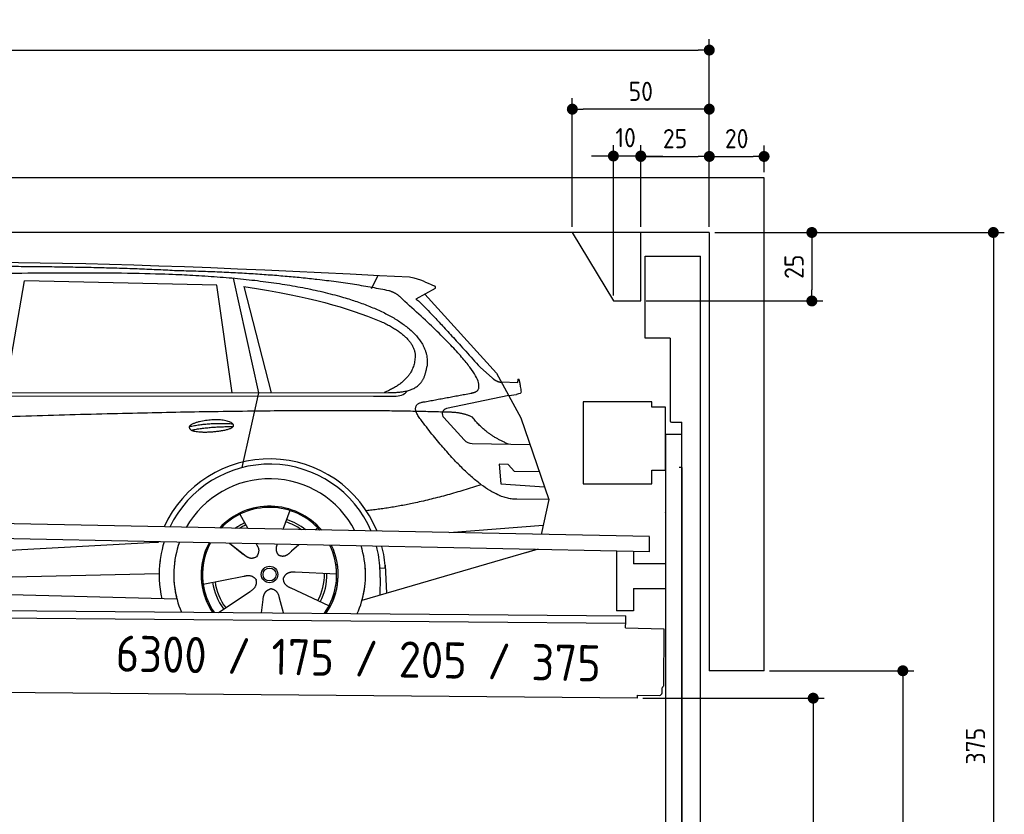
# Model space of a CAD drawing. Header units: millimetres. Extents: x -411 to 6777, y 0 to 6477.
# Tile 6 of 6: x 3183 to 6777, y 3576 to 6477. Entities that reach past the tile are written whole.
import ezdxf

# ---------------------------------------------------------------- set-up
doc = ezdxf.new("R2010")
doc.units = ezdxf.units.MM
doc.layers.add('4', color=3, linetype='Continuous')
for name, color, linetype, lineweight in [('car', 10, 'Continuous', 25), ('Freiraum', 7, 'Continuous', 25), ('Logo', 7, 'Continuous', 25), ('Plattform', 7, 'Continuous', 25), ('Ständer vorne', 7, 'Continuous', 25), ('Tor', 200, 'Continuous', 25)]:
    doc.layers.add(name, color=color, linetype=linetype, lineweight=lineweight)
doc.styles.get("Standard").update_dxf_attribs({"font": 'ISOCP.SHX'})
doc.dimstyles.new('GEN-ISO', dxfattribs={"dimscale": 20, "dimtxt": 3.5, "dimasz": 2, "dimexe": 2, "dimexo": 1, "dimgap": 1.5, "dimtad": 1, "dimdec": 1, "dimlfac": 0.1, "dimdsep": 46, "dimtxsty": 'STANDARD', "dimblk": 'PUNKT', "dimcen": 2, "dimclrd": 256, "dimclre": 256, "dimclrt": 2, "dimadec": 0, "dimazin": 0, "dimtp": 0.1, "dimtm": 0.1, "dimtfac": 0.71, "dimtdec": 1, "dimtmove": 2, "dimatfit": 3, "dimldrblk": 'PUNKT', "dimfxl": 2, "dimtolj": 1, "dimarcsym": 0})

# ---------------------------------------------------------------- blocks, each defined once
blk = doc.blocks.new('PUNKT')
at = {"layer": '4', "color": 0, "linetype": 'ByBlock'}
blk.add_line((-0.5, 0), (-1, 0), dxfattribs=at)
at = {"layer": '4', "color": 0, "linetype": 'ByBlock', "const_width": 0.5}
blk.add_lwpolyline([(-0.25, 0, 1), (0.25, 0, 1)], format="xyb", close=True, dxfattribs=at)
blk = doc.blocks.new('*D34')
at = {"layer": '4', "lineweight": -2, "transparency": 16777216}
for p, q in [((5720, 5700), (6776.9, 5700)), ((6736.9, 5660), (6736.9, 1990)), ((6295.4, 1950), (6776.9, 1950))]:
    blk.add_line(p, q, dxfattribs=at)
at = {"layer": 'Defpoints', "color": 0, "transparency": 16777216}
for p in [(5700, 5700), (6275.4, 1950), (6736.9, 1950)]:
    blk.add_point(p, dxfattribs=at)
at = {"layer": '4', "lineweight": -2, "transparency": 16777216, "xscale": 40, "yscale": 40, "zscale": 40}
for p, rotation in [((6736.9, 5700), 90), ((6736.9, 1950), 270)]:
    blk.add_blockref('PUNKT', p, dxfattribs=dict(at, rotation=rotation))
at = {"layer": '4', "color": 2, "transparency": 16777216, "insert": (6671.9, 3825), "char_height": 70, "attachment_point": 5, "rotation": 90}
blk.add_mtext('375', dxfattribs=at)
blk = doc.blocks.new('*D36')
at = {"layer": '4', "lineweight": -2, "transparency": 16777216}
for p, q in [((5920, 4100), (6446.5, 4100)), ((6406.5, 4060), (6406.5, 1990)), ((6295.4, 1950), (6446.5, 1950))]:
    blk.add_line(p, q, dxfattribs=at)
at = {"layer": 'Defpoints', "color": 0, "transparency": 16777216}
for p in [(5900, 4100), (6275.4, 1950), (6406.5, 1950)]:
    blk.add_point(p, dxfattribs=at)
at = {"layer": '4', "lineweight": -2, "transparency": 16777216, "xscale": 40, "yscale": 40, "zscale": 40}
for p, rotation in [((6406.5, 4100), 90), ((6406.5, 1950), 270)]:
    blk.add_blockref('PUNKT', p, dxfattribs=dict(at, rotation=rotation))
at = {"layer": '4', "color": 2, "transparency": 16777216, "insert": (6341.5, 3025), "char_height": 70, "attachment_point": 5, "rotation": 90}
blk.add_mtext('H2', dxfattribs=at)
blk = doc.blocks.new('*D37')
at = {"layer": '4', "lineweight": -2, "transparency": 16777216}
for p, q in [((200, 5720), (200, 6405.8)), ((5700, 5870.9), (5700, 6405.8)), ((240, 6365.8), (5660, 6365.8))]:
    blk.add_line(p, q, dxfattribs=at)
at = {"layer": 'Defpoints', "color": 0, "transparency": 16777216}
for p in [(5700, 6365.8), (5700, 5850.9), (200, 5700)]:
    blk.add_point(p, dxfattribs=at)
at = {"layer": '4', "lineweight": -2, "transparency": 16777216, "xscale": 40, "yscale": 40, "zscale": 40, "rotation": 180}
blk.add_blockref('PUNKT', (200, 6365.8), dxfattribs=at)
at = {"layer": '4', "lineweight": -2, "transparency": 16777216, "xscale": 40, "yscale": 40, "zscale": 40}
blk.add_blockref('PUNKT', (5700, 6365.8), dxfattribs=at)
at = {"layer": '4', "color": 2, "transparency": 16777216, "insert": (2950, 6430.8), "char_height": 70, "attachment_point": 5}
blk.add_mtext('550', dxfattribs=at)
blk = doc.blocks.new('*D38')
at = {"layer": '4', "lineweight": -2, "transparency": 16777216}
for p, q in [((5457.5, 4000), (6119.3, 4000)), ((6079.3, 3960), (6079.3, 1990)), ((6099.3, 1950), (6119.3, 1950))]:
    blk.add_line(p, q, dxfattribs=at)
at = {"layer": 'Defpoints', "color": 0, "transparency": 16777216}
for p in [(5437.5, 4000), (6079.3, 1950), (6079.3, 1950)]:
    blk.add_point(p, dxfattribs=at)
at = {"layer": '4', "lineweight": -2, "transparency": 16777216, "xscale": 40, "yscale": 40, "zscale": 40}
for p, rotation in [((6079.3, 4000), 90), ((6079.3, 1950), 270)]:
    blk.add_blockref('PUNKT', p, dxfattribs=dict(at, rotation=rotation))
at = {"layer": '4', "color": 2, "transparency": 16777216, "insert": (6004.7, 2859.2), "char_height": 70, "attachment_point": 5, "rotation": 90}
blk.add_mtext('205', dxfattribs=at)
blk = doc.blocks.new('*D39')
at = {"layer": '4', "lineweight": -2, "transparency": 16777216}
for p, q in [((5450, 5821.3), (5450, 6017.5)), ((5700, 5820.9), (5700, 6017.5)), ((5490, 5977.5), (5660, 5977.5))]:
    blk.add_line(p, q, dxfattribs=at)
at = {"layer": 'Defpoints', "color": 0, "transparency": 16777216}
for p in [(5700, 5977.5), (5450, 5801.3), (5700, 5800.9)]:
    blk.add_point(p, dxfattribs=at)
at = {"layer": '4', "lineweight": -2, "transparency": 16777216, "xscale": 40, "yscale": 40, "zscale": 40, "rotation": 180}
blk.add_blockref('PUNKT', (5450, 5977.5), dxfattribs=at)
at = {"layer": '4', "lineweight": -2, "transparency": 16777216, "xscale": 40, "yscale": 40, "zscale": 40}
blk.add_blockref('PUNKT', (5700, 5977.5), dxfattribs=at)
at = {"layer": '4', "color": 2, "transparency": 16777216, "insert": (5575, 6042.5), "char_height": 70, "attachment_point": 5}
blk.add_mtext('25', dxfattribs=at)
blk = doc.blocks.new('*D40')
at = {"layer": '4', "lineweight": -2, "transparency": 16777216}
for p, q in [((5200, 5720), (5200, 6190.1)), ((5700, 5720), (5700, 6190.1)), ((5660, 6150.1), (5240, 6150.1))]:
    blk.add_line(p, q, dxfattribs=at)
at = {"layer": 'Defpoints', "color": 0, "transparency": 16777216}
for p in [(5200, 6150.1), (5200, 5700), (5700, 5700)]:
    blk.add_point(p, dxfattribs=at)
at = {"layer": '4', "lineweight": -2, "transparency": 16777216, "xscale": 40, "yscale": 40, "zscale": 40, "rotation": 180}
blk.add_blockref('PUNKT', (5200, 6150.1), dxfattribs=at)
at = {"layer": '4', "lineweight": -2, "transparency": 16777216, "xscale": 40, "yscale": 40, "zscale": 40}
blk.add_blockref('PUNKT', (5700, 6150.1), dxfattribs=at)
at = {"layer": '4', "color": 2, "transparency": 16777216, "insert": (5450, 6215.1), "char_height": 70, "attachment_point": 5}
blk.add_mtext('50', dxfattribs=at)
blk = doc.blocks.new('*D41')
at = {"layer": '4', "lineweight": -2, "transparency": 16777216}
for p, q in [((5720, 5700), (6114.4, 5700)), ((6074.4, 5660), (6074.4, 5490)), ((5470, 5450), (6114.4, 5450))]:
    blk.add_line(p, q, dxfattribs=at)
at = {"layer": 'Defpoints', "color": 0, "transparency": 16777216}
for p in [(5700, 5700), (5450, 5450), (6074.4, 5450)]:
    blk.add_point(p, dxfattribs=at)
at = {"layer": '4', "lineweight": -2, "transparency": 16777216, "xscale": 40, "yscale": 40, "zscale": 40}
for p, rotation in [((6074.4, 5700), 90), ((6074.4, 5450), 270)]:
    blk.add_blockref('PUNKT', p, dxfattribs=dict(at, rotation=rotation))
at = {"layer": '4', "color": 2, "transparency": 16777216, "insert": (6009.4, 5575), "char_height": 70, "attachment_point": 5, "rotation": 90}
blk.add_mtext('25', dxfattribs=at)
blk = doc.blocks.new('*D42')
at = {"layer": '4', "lineweight": -2, "transparency": 16777216}
for p, q in [((5350, 5470), (5350, 6019.1)), ((5450, 5720), (5450, 6019.1)), ((5310, 5979.1), (5270, 5979.1)), ((5450, 5979.1), (5350, 5979.1)), ((5490, 5979.1), (5530, 5979.1))]:
    blk.add_line(p, q, dxfattribs=at)
at = {"layer": 'Defpoints', "color": 0, "transparency": 16777216}
for p in [(5350, 5979.1), (5450, 5700), (5350, 5450)]:
    blk.add_point(p, dxfattribs=at)
at = {"layer": '4', "lineweight": -2, "transparency": 16777216, "xscale": 40, "yscale": 40, "zscale": 40}
blk.add_blockref('PUNKT', (5350, 5979.1), dxfattribs=at)
at = {"layer": '4', "lineweight": -2, "transparency": 16777216, "xscale": 40, "yscale": 40, "zscale": 40, "rotation": 180}
blk.add_blockref('PUNKT', (5450, 5979.1), dxfattribs=at)
at = {"layer": '4', "color": 2, "transparency": 16777216, "insert": (5394.7, 6046.1), "char_height": 70, "attachment_point": 5}
blk.add_mtext('10', dxfattribs=at)
blk = doc.blocks.new('Car')
at = {"layer": 'car'}
for p, q in [((4416.9, 5536.7), (4440.7, 5584.2)), ((3082.7, 5143.1), (3149.8, 5552.9)), ((3851.5, 5543), (3149.8, 5552.9)), ((3911, 5151.1), (3851.5, 5543)), ((3911.6, 5569.5), (4008.2, 5152.1)), ((3951.1, 5538.8), (4054.2, 5152.5)), ((4648.4, 5538.1), (4578.3, 5498.9)), ((4611.5, 5517.5), (4875.9, 5231.6)), ((4815.6, 5252.7), (4861.2, 5212.8)), ((4875.9, 5231.6), (4966.5, 5069.4)), ((4893.8, 5199.6), (4954, 5197.5)), ((1783.9, 5121.7), (4427.2, 5142.7)), ((1830.8, 5131), (4482.6, 5156.7)), ((4008.2, 5152.1), (3949.8, 4877.9)), ((4427.2, 5142.7), (4510, 5144.1)), ((4921.2, 5150.5), (4694.8, 5100.6)), ((4921.2, 5150.5), (4948.9, 5154.5)), ((4684.4, 5067.5), (4759.5, 4986.3)), ((4966.5, 5069.4), (5070.9, 4771.8)), ((4788.7, 4973.4), (5000.5, 4972.6)), ((4921.2, 4898.6), (4888.6, 4898.6)), ((4888.6, 4898.6), (4895.4, 4827.1)), ((4945, 4872.7), (4921.2, 4898.6)), ((5035.5, 4872.7), (4945, 4872.7)), ((4895.4, 4827.1), (5054.5, 4818.5)), ((5070.9, 4771.8), (4954, 4772.2)), ((5070.9, 4771.8), (5044.3, 4643.9)), ((4125.9, 4723), (4101, 4654)), ((3943.8, 4707.6), (3973.3, 4655.4)), ((4708.3, 4647.5), (5051.4, 4678.4)), ((3972, 4657.8), (3973.3, 4655.4)), ((4228, 4661.2), (4220.3, 4652.8)), ((1746.2, 4481.9), (3615.2, 4601.2)), ((3615.2, 4601.2), (3647.6, 4603.2)), ((3907, 4601.6), (3958.6, 4561.5)), ((3907.3, 4601.6), (3968, 4554.4)), ((4004.3, 4600.5), (4010.5, 4589.5)), ((4081.4, 4599.6), (4077.7, 4589.2)), ((4160.2, 4598.6), (4133.5, 4574.6)), ((5028.3, 4588.4), (4392.3, 4397)), ((5033, 4589.8), (4989.3, 4576.7)), ((4299, 4492.7), (4147.6, 4497.7)), ((4476.2, 4515.2), (4457, 4513.9)), ((4475.5, 4527.2), (4482.1, 4424)), ((1766, 4430), (3651.4, 4488.6)), ((3811.8, 4451.6), (3960.2, 4481.8)), ((4457.8, 4481.4), (4456.7, 4416.4)), ((1667.5, 4431.7), (3716.5, 4397)), ((3869, 4348.9), (3983.5, 4426.5)), ((4271.8, 4376.5), (4133.9, 4439.2)), ((4026.1, 4349), (4031.6, 4397.4)), ((4106.8, 4349), (4091.4, 4402.5))]:
    blk.add_line(p, q, dxfattribs=at)
for radius in [30.1, 23.6]:
    blk.add_circle((4054, 4488.8), radius, dxfattribs=at)
for centre, radius, start, end in [((4699.1, 5081), 20, 102.4358, 222.7473), ((4788.9, 5013.4), 40, 222.7473, 269.7861), ((4054.4, 4488.2), 422.7, 22.5487, 156.2143), ((4054.4, 4488.2), 403.4, 23.7263, 155.0367), ((4054.4, 4488.2), 350, 27.7494, 151.0136), ((4054.4, 4488.2), 250, 41.078, 137.685), ((4054.4, 4488.2), 250, 41.078, 137.685), ((4054.4, 4488.2), 250, 41.078, 137.685), ((4054, 4488.8), 245, 41.9641, 136.7989), ((4054, 4488.8), 209.6, 116.262, 127.1225), ((4054, 4488.8), 200.6, 55.0934, 73.5463), ((4054, 4488.8), 209.6, 51.6404, 73.3995), ((4054, 4488.8), 200.6, 116.1152, 123.6695), ((4054, 4488.8), 245, 41.9641, 44.7348), ((4054.4, 4488.2), 422.7, 164.0109, 164.2126), ((4054.4, 4488.2), 422.7, 164.0109, 164.2126), ((4054.4, 4488.2), 403.4, 163.2593, 179.9464), ((4054.4, 4488.2), 403.4, 163.2593, 179.9464), ((4054.4, 4488.2), 350, 160.7243, 195.1055), ((4054.4, 4488.2), 350, 160.7243, 195.1055), ((4054.4, 4488.2), 250, 152.8016, 213.8648), ((4054.4, 4488.2), 250, 152.8016, 213.4506), ((4054.4, 4488.2), 250, 152.8016, 213.4506), ((4054, 4488.8), 245, 152.3519, 188.7348), ((4054, 4488.8), 245, 152.3519, 188.7348), ((4054.4, 4488.2), 250, 326.1848, 25.8498), ((4054.4, 4488.2), 250, 326.1848, 25.8498), ((4054, 4488.8), 245, 0.9266, 26.2995), ((4054.4, 4488.2), 350, 344.8945, 17.9271), ((4054.4, 4488.2), 350, 344.8945, 17.9271), ((4054.4, 4488.2), 403.4, 3.6504, 15.3921), ((4054.4, 4488.2), 403.4, 3.6504, 15.3921), ((4054.4, 4488.2), 422.7, 3.6504, 14.6404), ((4054.4, 4488.2), 422.7, 3.6504, 14.6404), ((4054.4, 4488.2), 403.4, 173.0827, 193.1146), ((4054.4, 4488.2), 350, 172.1254, 203.4635), ((4054.4, 4488.2), 250, 169.2195, 213.8648), ((4054, 4488.8), 245, 169.1336, 214.8006), ((4054, 4488.8), 245, 325.2489, 9.5178), ((4054.4, 4488.2), 250, 326.1848, 9.4319), ((4054, 4488.8), 200.6, 332.1152, 1.5463), ((4054, 4488.8), 209.6, 332.262, 1.3995), ((4054.4, 4488.2), 350, 336.586, 6.526), ((4054.4, 4488.2), 403.4, 359.0315, 5.5686), ((4054.4, 4488.2), 422.7, 3.6504, 3.7403), ((4054, 4488.8), 209.6, 188.262, 217.3995), ((4054, 4488.8), 200.6, 188.1152, 217.5463)]:
    blk.add_arc(centre, radius, start, end, dxfattribs=at)
for points, degree in [([(2209.7, 5572.9), (2496.7, 5637.1), (3381.8, 5632), (4554.3, 5579.4)], 3), ([(3704.4, 5594.3), (3356, 5610.5), (2740.2, 5600.1)], 2), ([(4480, 5528.4), (4178.8, 5588.2), (3704.4, 5594.3)], 2), ([(4554.3, 5579.4), (4601.2, 5570.4), (4610.1, 5562.2), (4647.6, 5546.7)], 3), ([(3951.1, 5538.8), (4205.5, 5502.2), (4319, 5467.6), (4452.3, 5416.1)], 3), ([(4648.4, 5538.1), (4650, 5539.7), (4650.7, 5542.8), (4650.1, 5545.6), (4647.6, 5546.7)], 4), ([(4529.7, 5498), (4511.6, 5519.7), (4480, 5528.4)], 2), ([(4578.3, 5498.9), (4586.1, 5503.3), (4815.6, 5252.7)], 2), ([(4794.5, 5160), (4883.7, 5188.9), (4529.7, 5498)], 2), ([(4452.3, 5416.1), (4566.9, 5365.1), (4577.7, 5300.1)], 2), ([(4577.7, 5300.1), (4583.3, 5205.6), (4466, 5156.5)], 2), ([(4482.6, 5156.7), (4532.7, 5157.2), (4605.7, 5162.5), (4613.4, 5209.4), (4621.7, 5252.6)], 4), ([(4861.2, 5212.8), (4869.5, 5205.6), (4882.8, 5198), (4891.9, 5198), (4893.8, 5199.6)], 4), ([(4581.2, 5177.2), (4581.3, 5177.3), (4581.4, 5177.3), (4581.5, 5177.3)], 3), ([(4954, 5197.5), (4955.2, 5236.4), (4966.5, 5162.2)], 2), ([(4510, 5144.1), (4529.3, 5144.9), (4544.1, 5154), (4551.3, 5164.3)], 3), ([(4966.5, 5162.2), (4966.8, 5158.5), (4961.3, 5156.8), (4948.9, 5154.5)], 3), ([(4600.4, 5059.2), (4556, 5117.5), (4615.9, 5124.7)], 2), ([(4701.9, 5087), (3825.3, 5107.4), (1393.3, 4972.9)], 2), ([(4789.8, 5069.4), (4752.4, 5087.5), (4701.9, 5087)], 2), ([(4921.2, 4972.9), (4835.6, 5008), (4789.8, 5069.4)], 2), ([(3756.5, 5026.2), (3831.9, 5043.1), (3915.5, 5037.4)], 2), ([(4954, 4772.2), (4828.3, 4764), (4600.4, 5059.2)], 2), ([(3763.7, 5013.4), (3837.7, 5028), (3915.6, 5027.3)], 2), ([(4822.1, 4823.6), (4597.4, 4746.1), (4404.6, 4724.9)], 2), ([(3958.9, 4561.5), (3982.4, 4539.8), (4005.6, 4553.4)], 2), ([(4147.6, 4497.7), (4115.9, 4501.4), (4105.1, 4476.8)], 2), ([(3960.2, 4481.8), (3990.9, 4490.8), (4005.6, 4468.4)], 2), ([(3983.5, 4426.5), (4011.4, 4442.2), (4005.6, 4468.4)], 2), ([(4133.9, 4439.2), (4103.8, 4450), (4105.1, 4476.8)], 2), ([(4031.6, 4397.4), (4032.5, 4429.4), (4058.4, 4436.5)], 2), ([(4091.4, 4402.5), (4085.1, 4433.8), (4058.4, 4436.5)], 2)]:
    blk.add_open_spline(points, degree=degree, dxfattribs=at)
for points, degree, knots in [([(2379.4, 5560.7), (2405.9, 5563), (2545.3, 5566.1), (3566.5, 5595.6), (4186.8, 5594.9), (4643.8, 5426.4), (4621.7, 5252.6)], 4, [0.0821318, 0.0821318, 0.0821318, 0.0821318, 0.0821318, 0.258851, 0.508851, 1, 1, 1, 1, 1]), ([(4615.9, 5124.7), (4782.6, 5157.3), (4785.4, 5157.9), (4793.7, 5159.8), (4794.5, 5160)], 1, [0.1611508, 0.1611508, 1, 1.0196119, 1.078724, 1.0847856, 1.0847856]), ([(3763.7, 5013.4), (3740.1, 5029.8), (3785.5, 5045.5), (3868.2, 5065.7), (3961.2, 5032.6), (3899.2, 5008.8), (3790.1, 5001.6), (3768.6, 5010.4), (3763.7, 5013.4)], 5, [0, 0, 0, 0, 0, 0, 0.300106, 0.500106, 0.700106, 1, 1, 1, 1, 1, 1]), ([(4010.5, 4589.5), (4012.2, 4585.5), (4013.2, 4581.5), (4013.5, 4577.6), (4014.3, 4569), (4011.6, 4560.9), (4005.6, 4553.4)], 3, [0.2167758, 0.2167758, 0.2167758, 0.2167758, 0.4600873, 0.4600873, 0.4600873, 1, 1, 1, 1]), ([(4077.7, 4589.2), (4077.2, 4586.1), (4076.9, 4583.1), (4077, 4580.1), (4077.4, 4577.3), (4078.2, 4571.6), (4080.3, 4566.2), (4083.9, 4561.7), (4088.8, 4558.8)], 4, [0.3191838, 0.3191838, 0.3191838, 0.3191838, 0.3191838, 0.5438253, 0.5438253, 0.5438253, 0.5438253, 1, 1, 1, 1, 1]), ([(4133.5, 4574.6), (4133.5, 4574.6), (4133.5, 4574.6), (4133.5, 4574.6), (4133.5, 4574.6), (4124.5, 4564.8), (4113.9, 4554.7), (4099.6, 4552.2), (4088.8, 4558.8)], 4, [-0.000003, -0.000003, -0.000003, -0.000003, -0.000003, 0, 0, 0, 0, 1, 1, 1, 1, 1])]:
    blk.add_open_spline(points, degree=degree, knots=knots, dxfattribs=at)
blk = doc.blocks.new('*D48')
at = {"layer": '4', "lineweight": -2, "transparency": 16777216}
for p, q in [((5700, 5720), (5700, 6017.5)), ((5900, 5920), (5900, 6017.5)), ((5740, 5977.5), (5860, 5977.5))]:
    blk.add_line(p, q, dxfattribs=at)
at = {"layer": 'Defpoints', "color": 0, "transparency": 16777216}
for p in [(5900, 5977.5), (5900, 5900), (5700, 5700)]:
    blk.add_point(p, dxfattribs=at)
at = {"layer": '4', "lineweight": -2, "transparency": 16777216, "xscale": 40, "yscale": 40, "zscale": 40, "rotation": 180}
blk.add_blockref('PUNKT', (5700, 5977.5), dxfattribs=at)
at = {"layer": '4', "lineweight": -2, "transparency": 16777216, "xscale": 40, "yscale": 40, "zscale": 40}
blk.add_blockref('PUNKT', (5900, 5977.5), dxfattribs=at)
at = {"layer": '4', "color": 2, "transparency": 16777216, "insert": (5800, 6042.5), "char_height": 70, "attachment_point": 5}
blk.add_mtext('20', dxfattribs=at)
blk = doc.blocks.new('Plattform OG 6200 550')
at = {"layer": 'Plattform'}
for p, q in [((5482.3, 4589.6), (348.5, 4692)), ((5481.2, 4533.6), (347.5, 4641)), ((5481.2, 4533.6), (5482.3, 4589.5)), ((5361.5, 4536.1), (5361.5, 4318.3)), ((5423.5, 4534.7), (5423.5, 4490.8)), ((5539.9, 4490.8), (5423.5, 4490.8)), ((5423.5, 4400.8), (5423.5, 4318.3)), ((5423.5, 4400.8), (5539.9, 4400.8)), ((440.2, 4343.6), (5395, 4300.4)), ((446, 4316.5), (5394.8, 4273.4)), ((5423.5, 4318.3), (5361.5, 4318.3)), ((5394.7, 4256.2), (5394.9, 4280.2)), ((5394.9, 4280.2), (5395, 4295.2)), ((5395, 4295.2), (5395, 4300.4)), ((5394.7, 4256.2), (5534.1, 4253)), ((5534.1, 4253), (5532.3, 4044)), ((5437.5, 4000), (372.6, 4044.2)), ((5527.6, 4020.1), (5527.8, 4038.2)), ((5437.5, 4000), (5437.5, 4010.8)), ((5437.5, 4010.8), (5517.5, 4010.1))]:
    blk.add_line(p, q, dxfattribs=at)
for centre, radius, start, end in [((5526.2, 4044.1), 6.08, 284.5689, 358.9086), ((5517.6, 4020.1), 10, 269.5, 359.5)]:
    blk.add_arc(centre, radius, start, end, dxfattribs=at)
blk = doc.blocks.new('Ständer vorne ab 340')
at = {"layer": 'Ständer vorne'}
for p, q in [((5240, 5082), (5240, 4782)), ((5490, 5082), (5240, 5082)), ((5490, 5062), (5490, 5082)), ((5540, 5062), (5490, 5062)), ((5540, 4832), (5540, 5062)), ((5540.2, 4962), (5539.8, 4962)), ((5540, 4962), (5540, 1950)), ((5600, 4962), (5540, 4962)), ((5600, 1948.7), (5600, 4962)), ((5490, 4782), (5490, 4832)), ((5490, 4832), (5540, 4832)), ((5240, 4782), (5490, 4782)), ((5540, 4677.4), (5540, 4678.4)), ((5511.2, 1945), (5511.2, 1937)), ((5595.1, 1945), (5511.2, 1945)), ((5511.2, 1937), (5600, 1937)), ((5600, 1937), (5600, 1940))]:
    blk.add_line(p, q, dxfattribs=at)
blk = doc.blocks.new('Tor ab 370 Gebäude')
at = {"layer": 'Tor'}
for p, q in [((5465.6, 5314.5), (5465.6, 5613)), ((5465.6, 5613), (5668, 5613)), ((5668, 1937), (5668, 5613)), ((5557, 5314.5), (5465.6, 5314.5)), ((5557, 5314.5), (5557, 5013)), ((5562, 5007.1), (5600, 5007)), ((5600, 4842), (5600, 5007)), ((5600, 4842), (5590, 4842)), ((5600, 4842), (5600, 1937)), ((5600, 1937), (5600, 4842)), ((5668, 1937), (5600, 1937))]:
    blk.add_line(p, q, dxfattribs=at)
blk.add_arc((5563, 5013), 6, 180, 260.4059, dxfattribs=at)
blk = doc.blocks.new('Gebäude_375_GT175')
for p, q in [((5900, 5900), (0, 5900)), ((5900, 4100), (5900, 5900)), ((5700, 5700), (200, 5700)), ((5700, 5700), (5700, 4100)), ((5900, 4100), (5700, 4100))]:
    blk.add_line(p, q)
at = {"layer": 'Freiraum'}
blk.add_lwpolyline([(5200, 5700), (5350, 5450), (5450, 5450), (5450, 5700)], dxfattribs=at)

msp = doc.modelspace()

# ---------------------------------------------------------------- block references
msp.add_blockref('Gebäude_375_GT175', (0, 0))
at = {"layer": 'car', "rotation": 359.4752422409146}
msp.add_blockref('Car', (0, 0), dxfattribs=at)
at = {"layer": 'Plattform'}
msp.add_blockref('Plattform OG 6200 550', (0, 0), dxfattribs=at)
at = {"layer": 'Ständer vorne'}
msp.add_blockref('Ständer vorne ab 340', (0, 0), dxfattribs=at)
at = {"layer": 'Tor', "linetype": 'ByBlock'}
msp.add_blockref('Tor ab 370 Gebäude', (0, 0), dxfattribs=at)

# ---------------------------------------------------------------- texts
at = {"layer": 'Logo'}
msp.add_text('6300 / 175 / 205 / 375', height=132, rotation=358.80183, dxfattribs=at).set_placement((3532.5, 4097.5))

# ---------------------------------------------------------------- dimensions: what is measured, and where the dimension line sits
at = {"layer": '4'}
for base, p1, p2, picture, middle in [((5700, 6365.8), (200, 5700), (5700, 5850.88), '*D37', (2950, 6430.8)), ((5200, 6150.12), (5700, 5700), (5200, 5700), '*D40', (5450, 6215.12)), ((5700, 5977.5), (5449.99, 5801.29), (5700, 5800.88), '*D39', (5575, 6042.51)), ((5900, 5977.5), (5700, 5700), (5900, 5900), '*D48', (5800, 6042.51))]:
    dim = msp.add_linear_dim(base=base, p1=p1, p2=p2, dimstyle='GEN-ISO', override={"dimtdec": 3, "dimtolj": 0}, dxfattribs=at)
    dim.commit()
    dim.dimension.update_dxf_attribs({"geometry": picture, "text_midpoint": middle})
dim = msp.add_linear_dim(base=(5350, 5979.15), p1=(5449.99, 5700), p2=(5350, 5450), dimstyle='GEN-ISO', override={"dimtdec": 3, "dimtolj": 0}, dxfattribs=at)
dim.commit()
dim.dimension.update_dxf_attribs({"geometry": '*D42', "text_midpoint": (5394.75, 6046.13), "dimtype": 160})
for base, p2, override, picture, middle in [((6074.39, 5450), (5450, 5450), {"dimtdec": 3, "dimtolj": 0}, '*D41', (6009.39, 5575)), ((6736.86, 1950), (6275.45, 1950), {"dimdec": 0, "dimtdec": 3, "dimtolj": 0}, '*D34', (6671.86, 3825))]:
    dim = msp.add_linear_dim(base=base, p1=(5700, 5700), p2=p2, angle=90, dimstyle='GEN-ISO', override=override, dxfattribs=at)
    dim.commit()
    dim.dimension.update_dxf_attribs({"geometry": picture, "text_midpoint": middle})
dim = msp.add_linear_dim(base=(6406.55, 1950), p1=(5900, 4100), p2=(6275.45, 1950), angle=90, text='H2', dimstyle='GEN-ISO', override={"dimdec": 0, "dimtdec": 3, "dimtolj": 0}, dxfattribs=at)
dim.commit()
dim.dimension.update_dxf_attribs({"geometry": '*D36', "text_midpoint": (6341.54, 3025)})
dim = msp.add_linear_dim(base=(6079.31, 1950), p1=(5437.5, 3999.97), p2=(6079.31, 1950), angle=90, dimstyle='GEN-ISO', override={"dimtdec": 3, "dimtolj": 0}, dxfattribs=at)
dim.commit()
dim.dimension.update_dxf_attribs({"geometry": '*D38', "text_midpoint": (6004.71, 2859.23), "dimtype": 160})

doc.saveas('drawing.dxf')
